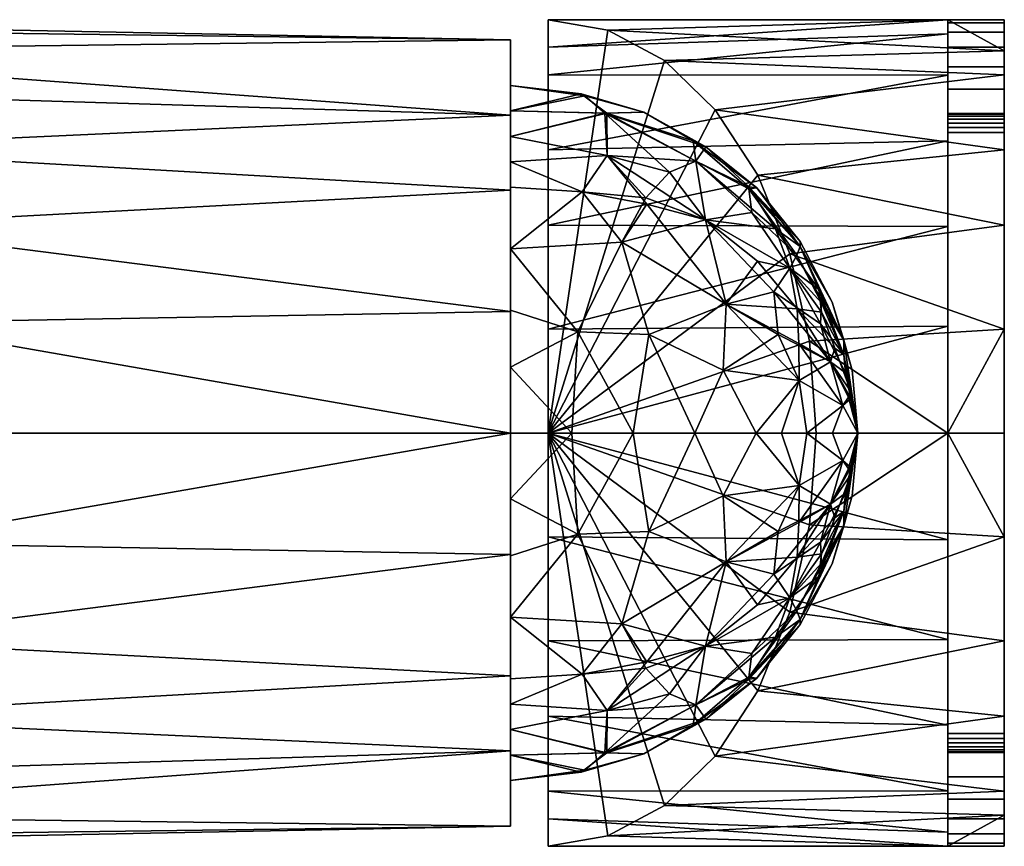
# Model space of a CAD drawing. Header units: millimetres. Extents: x -97 to 81, y -147 to 32.
# Tile 7 of 7: x 29 to 81, y -22 to 22. Entities that reach past the tile are written whole.
import ezdxf

# ---------------------------------------------------------------- set-up
doc = ezdxf.new("R2010")
doc.units = ezdxf.units.MM
doc.layers.add('P-SANR-FIXT', color=6, linetype='Continuous', lineweight=30)

# ---------------------------------------------------------------- blocks, each defined once
blk = doc.blocks.new('FamilyGeomCombination_357728-_3D_')
at = {"layer": 'P-SANR-FIXT'}
mesh = blk.add_polyface(dxfattribs=at)
corners = [(54.8, 0, 102), (54.8, 12.931, 97.798), (54.8, 20.923, 86.798), (54.8, 20.923, 73.202), (54.8, 12.931, 62.202), (54.8, 0, 58), (22, 0, 58), (21.202, 5.872, 58.798), (19.041, 11.02, 60.959), (15.964, 15.137, 64.036), (12.331, 18.22, 67.669), (8.369, 20.346, 71.631), (4.225, 21.591, 75.775), (0, 22, 80), (4.225, 21.591, 84.225), (8.369, 20.346, 88.369), (12.331, 18.22, 92.331), (15.964, 15.137, 95.964), (19.041, 11.02, 99.041), (21.202, 5.872, 101.202), (22, 0, 102), (54.8, 6.466, 99.899), (54.8, 16.927, 92.298), (54.8, 16.927, 67.702), (54.8, 6.466, 60.101), (54.8, 20.923, 80)]
mesh.append_faces([[corners[k] for k in face] for face in [(7, 5, 6)]], dxfattribs={"vtx0": -1})
mesh.append_faces([[corners[k] for k in face] for face in [(19, 21, 18), (25, 14, 2), (16, 22, 15), (11, 23, 10), (5, 7, 24), (17, 22, 16), (14, 25, 13), (8, 24, 7), (10, 23, 9), (3, 12, 25)]], dxfattribs={"vtx0": -1, "vtx1": -1})
mesh.append_faces([[corners[k] for k in face] for face in [(18, 21, 1), (19, 0, 21), (25, 12, 13)]], dxfattribs={"vtx0": -1, "vtx2": -1})
mesh.append_faces([[corners[k] for k in face] for face in [(20, 0, 19)]], dxfattribs={"vtx1": -1})
mesh.append_faces([[corners[k] for k in face] for face in [(22, 2, 15), (17, 18, 1), (14, 15, 2), (1, 22, 17), (23, 4, 9), (4, 24, 8), (11, 12, 3), (8, 9, 4), (3, 23, 11)]], dxfattribs={"vtx1": -1, "vtx2": -1})
mesh = blk.add_polyface(dxfattribs=at)
corners = [(54.8, 0, 58), (54.8, 12.931, 62.202), (54.8, 20.923, 73.202), (54.8, 20.923, 86.798), (54.8, 12.931, 97.798), (54.8, 0, 102), (54.8, 0, 80)]
mesh.append_faces([[corners[k] for k in face] for face in [(1, 2, 6, 0)]], dxfattribs={"vtx1": -1})
mesh.append_faces([[corners[k] for k in face] for face in [(2, 3, 6)]], dxfattribs={"vtx1": -1, "vtx2": -1})
mesh.append_faces([[corners[k] for k in face] for face in [(4, 5, 6, 3)]], dxfattribs={"vtx2": -1})
mesh = blk.add_polyface(dxfattribs=at)
corners = [(54.8, 0, 58), (54.8, -12.931, 62.202), (54.8, -20.923, 73.202), (54.8, -20.923, 86.798), (54.8, -12.931, 97.798), (54.8, 0, 102), (22, 0, 102), (21.202, -5.872, 101.202), (19.041, -11.02, 99.041), (15.964, -15.137, 95.964), (12.331, -18.22, 92.331), (8.369, -20.346, 88.369), (4.225, -21.591, 84.225), (0, -22, 80), (4.225, -21.591, 75.775), (8.369, -20.346, 71.631), (12.331, -18.22, 67.669), (15.964, -15.137, 64.036), (19.041, -11.02, 60.959), (21.202, -5.872, 58.798), (22, 0, 58), (54.8, -6.466, 60.101), (54.8, -16.927, 67.702), (54.8, -16.927, 92.298), (54.8, -6.466, 99.899), (54.8, -20.923, 80)]
mesh.append_faces([[corners[k] for k in face] for face in [(7, 5, 6)]], dxfattribs={"vtx0": -1})
mesh.append_faces([[corners[k] for k in face] for face in [(19, 21, 18), (25, 14, 2), (16, 22, 15), (11, 23, 10), (5, 7, 24), (17, 22, 16), (14, 25, 13), (8, 24, 7), (10, 23, 9), (3, 12, 25)]], dxfattribs={"vtx0": -1, "vtx1": -1})
mesh.append_faces([[corners[k] for k in face] for face in [(18, 21, 1), (19, 0, 21), (25, 12, 13)]], dxfattribs={"vtx0": -1, "vtx2": -1})
mesh.append_faces([[corners[k] for k in face] for face in [(20, 0, 19)]], dxfattribs={"vtx1": -1})
mesh.append_faces([[corners[k] for k in face] for face in [(22, 2, 15), (17, 18, 1), (14, 15, 2), (1, 22, 17), (23, 4, 9), (4, 24, 8), (11, 12, 3), (8, 9, 4), (3, 23, 11)]], dxfattribs={"vtx1": -1, "vtx2": -1})
mesh = blk.add_polyface(dxfattribs=at)
corners = [(54.8, 0, 80), (54.8, 0, 102), (54.8, -12.931, 97.798), (54.8, -20.923, 86.798), (54.8, -20.923, 73.202), (54.8, -12.931, 62.202), (54.8, 0, 58)]
mesh.append_faces([[corners[k] for k in face] for face in [(4, 0, 3)]], dxfattribs={"vtx0": -1, "vtx1": -1})
mesh.append_faces([[corners[k] for k in face] for face in [(2, 3, 0, 1)]], dxfattribs={"vtx1": -1})
mesh.append_faces([[corners[k] for k in face] for face in [(5, 6, 0, 4)]], dxfattribs={"vtx2": -1})
blk = doc.blocks.new('FamilyGeomCombination_358841-_3D_')
at = {"layer": 'P-SANR-FIXT'}
mesh = blk.add_polyface(dxfattribs=at)
corners = [(56.8, 22, 80), (56.8, 19.07, 90.97), (56.8, 11.062, 99.016), (56.8, 0, 102), (78.1, 0, 102), (78.1, 5.694, 101.25), (78.1, 11, 99.053), (78.1, 15.556, 95.556), (78.1, 19.053, 91), (78.1, 21.25, 85.694), (78.1, 22, 80), (81.1, 22, 80), (81.1, 19.07, 69.03), (81.1, 11.062, 60.984), (81.1, 0, 58), (78.1, 0, 58), (71.087, 0, 58), (70.729, 4.895, 58.552), (69.672, 9.545, 60.179), (67.97, 13.717, 62.8), (65.708, 17.2, 66.283), (62.999, 19.821, 70.455), (59.979, 21.448, 75.105), (81.1, 15.066, 65.007), (81.1, 5.531, 59.492), (81.1, 20.349, 73.82), (56.8, 5.531, 100.508), (56.8, 15.066, 94.993), (56.8, 20.535, 85.485)]
mesh.append_faces([[corners[k] for k in face] for face in [(6, 26, 5), (27, 8, 1), (8, 27, 7), (28, 10, 0), (10, 28, 9), (18, 24, 17), (20, 23, 19), (0, 10, 22), (26, 6, 2), (21, 12, 20)]], dxfattribs={"vtx0": -1, "vtx1": -1})
mesh.append_faces([[corners[k] for k in face] for face in [(15, 17, 24), (25, 22, 10)]], dxfattribs={"vtx0": -1, "vtx1": -1, "vtx2": -1})
mesh.append_faces([[corners[k] for k in face] for face in [(2, 6, 7), (19, 23, 13), (20, 12, 23)]], dxfattribs={"vtx0": -1, "vtx2": -1})
mesh.append_faces([[corners[k] for k in face] for face in [(27, 2, 7), (8, 9, 1), (21, 22, 25), (25, 12, 21), (13, 24, 18), (28, 1, 9), (18, 19, 13), (26, 3, 5)]], dxfattribs={"vtx1": -1, "vtx2": -1})
mesh.append_faces([[corners[k] for k in face] for face in [(3, 4, 5), (24, 14, 15), (15, 16, 17), (10, 11, 25)]], dxfattribs={"vtx2": -1})
mesh = blk.add_polyface(dxfattribs=at)
corners = [(56.8, 0, 80), (56.8, 0, 102), (56.8, 11.062, 99.016), (56.8, 19.07, 90.97), (56.8, 22, 80)]
mesh.append_faces([[corners[k] for k in face] for face in [(2, 0, 1)]], dxfattribs={"vtx0": -1})
mesh.append_faces([[corners[k] for k in face] for face in [(3, 4, 0, 2)]], dxfattribs={"vtx2": -1})
mesh = blk.add_polyface(dxfattribs=at)
corners = [(56.8, 22, 80), (59.979, 21.448, 75.105), (62.999, 19.821, 70.455), (65.708, 17.2, 66.283), (67.97, 13.717, 62.8), (69.672, 9.545, 60.179), (70.729, 4.895, 58.552), (71.087, 0, 58), (70.729, -4.895, 58.552), (69.672, -9.545, 60.179), (67.97, -13.717, 62.8), (65.708, -17.2, 66.283), (62.999, -19.821, 70.455), (59.979, -21.448, 75.105), (56.8, -22, 80), (56.8, 0, 80)]
mesh.append_faces([[corners[k] for k in face] for face in [(15, 13, 14)]], dxfattribs={"vtx0": -1})
mesh.append_faces([[corners[k] for k in face] for face in [(8, 15, 7), (3, 15, 2), (7, 15, 6)]], dxfattribs={"vtx0": -1, "vtx1": -1})
mesh.append_faces([[corners[k] for k in face] for face in [(15, 8, 9), (15, 10, 11), (15, 12, 13), (15, 11, 12)]], dxfattribs={"vtx0": -1, "vtx2": -1})
mesh.append_faces([[corners[k] for k in face] for face in [(9, 10, 15), (5, 6, 15), (4, 5, 15), (3, 4, 15), (1, 2, 15)]], dxfattribs={"vtx1": -1, "vtx2": -1})
mesh.append_faces([[corners[k] for k in face] for face in [(15, 0, 1)]], dxfattribs={"vtx2": -1})
mesh = blk.add_polyface(dxfattribs=at)
corners = [(78.1, 22, 137), (78.1, 22, 80), (78.1, 21.25, 85.694), (78.1, 19.053, 91), (78.1, 15.556, 95.556), (78.1, 11, 99.053), (78.1, 5.694, 101.25), (78.1, 0, 102), (78.1, -5.694, 101.25), (78.1, -11, 99.053), (78.1, -15.556, 95.556), (78.1, -19.053, 91), (78.1, -21.25, 85.694), (78.1, -22, 80), (78.1, -22, 137), (78.1, -21.83, 138.294), (78.1, -21.33, 139.5), (78.1, -20.536, 140.536), (78.1, -19.5, 141.33), (78.1, -18.294, 141.83), (78.1, -17, 142), (78.1, 17, 142), (78.1, 18.294, 141.83), (78.1, 19.5, 141.33), (78.1, 20.536, 140.536), (78.1, 21.33, 139.5), (78.1, 21.83, 138.294), (78.1, -16, 137), (78.1, -16.259, 136.966), (78.1, -16.5, 136.866), (78.1, -16.707, 136.707), (78.1, -16.866, 136.5), (78.1, -16.966, 136.259), (78.1, -17, 136), (78.1, -17, 118), (78.1, -16.966, 117.741), (78.1, -16.866, 117.5), (78.1, -16.707, 117.293), (78.1, -16.5, 117.134), (78.1, -16.259, 117.034), (78.1, -16, 117), (78.1, 16, 117), (78.1, 16.259, 117.034), (78.1, 16.5, 117.134), (78.1, 16.707, 117.293), (78.1, 16.866, 117.5), (78.1, 16.966, 117.741), (78.1, 17, 118), (78.1, 17, 136), (78.1, 16.966, 136.259), (78.1, 16.866, 136.5), (78.1, 16.707, 136.707), (78.1, 16.5, 136.866), (78.1, 16.259, 136.966), (78.1, 16, 137)]
mesh.append_faces([[corners[k] for k in face] for face in [(44, 4, 43), (38, 10, 37)]], dxfattribs={"vtx0": -1, "vtx1": -1})
mesh.append_faces([[corners[k] for k in face] for face in [(52, 22, 23, 51), (50, 25, 26, 49), (0, 48, 49, 26), (22, 52, 53), (21, 54, 27), (31, 15, 16, 30), (14, 33, 34), (4, 44, 45, 3), (3, 45, 46, 2), (41, 6, 7, 40), (9, 39, 40, 8), (10, 38, 39, 9)]], dxfattribs={"vtx0": -1, "vtx2": -1})
mesh.append_faces([[corners[k] for k in face] for face in [(51, 23, 24, 25)]], dxfattribs={"vtx0": -1, "vtx3": -1})
mesh.append_faces([[corners[k] for k in face] for face in [(50, 51, 25), (17, 18, 30, 16), (31, 32, 15), (46, 47, 2), (34, 35, 12), (7, 8, 40)]], dxfattribs={"vtx1": -1, "vtx2": -1})
mesh.append_faces([[corners[k] for k in face] for face in [(47, 48, 0, 2)]], dxfattribs={"vtx1": -1, "vtx2": -1, "vtx3": -1})
mesh.append_faces([[corners[k] for k in face] for face in [(21, 22, 53, 54), (18, 19, 29, 30), (14, 15, 32, 33), (19, 20, 28, 29), (27, 28, 20, 21), (42, 43, 4, 5), (5, 6, 41, 42), (36, 37, 10, 11), (35, 36, 11, 12)]], dxfattribs={"vtx1": -1, "vtx3": -1})
mesh.append_faces([[corners[k] for k in face] for face in [(0, 1, 2)]], dxfattribs={"vtx2": -1})
mesh.append_faces([[corners[k] for k in face] for face in [(12, 13, 14, 34)]], dxfattribs={"vtx2": -1, "vtx3": -1})
mesh = blk.add_polyface(dxfattribs=at)
corners = [(78.1, 22, 137), (78.1, 21.83, 138.294), (78.1, 21.33, 139.5), (78.1, 20.536, 140.536), (78.1, 19.5, 141.33), (78.1, 18.294, 141.83), (78.1, 17, 142), (81.1, 17, 142), (81.1, 18.294, 141.83), (81.1, 19.5, 141.33), (81.1, 20.536, 140.536), (81.1, 21.33, 139.5), (81.1, 21.83, 138.294), (81.1, 22, 137)]
mesh.append_faces([[corners[k] for k in face] for face in [(0, 1, 12, 13), (7, 8, 5, 6)]], dxfattribs={"vtx1": -1})
mesh.append_faces([[corners[k] for k in face] for face in [(1, 2, 11, 12), (10, 11, 2, 3), (3, 4, 9, 10), (4, 5, 8, 9)]], dxfattribs={"vtx1": -1, "vtx3": -1})
mesh = blk.add_polyface(dxfattribs=at)
corners = [(78.1, 22, 137), (81.1, 22, 137), (81.1, 22, 80), (78.1, 22, 80)]
mesh.append_faces([[corners[k] for k in face] for face in [(0, 1, 2, 3)]])
mesh = blk.add_polyface(dxfattribs=at)
corners = [(81.1, -22, 137), (81.1, -22, 80), (81.1, -19.07, 69.03), (81.1, -11.062, 60.984), (81.1, 0, 58), (81.1, 11.062, 60.984), (81.1, 19.07, 69.03), (81.1, 22, 80), (81.1, 22, 137), (81.1, 21.83, 138.294), (81.1, 21.33, 139.5), (81.1, 20.536, 140.536), (81.1, 19.5, 141.33), (81.1, 18.294, 141.83), (81.1, 17, 142), (81.1, -17, 142), (81.1, -18.294, 141.83), (81.1, -19.5, 141.33), (81.1, -20.536, 140.536), (81.1, -21.33, 139.5), (81.1, -21.83, 138.294), (81.1, -16, 137), (81.1, 16, 137), (81.1, 16.259, 136.966), (81.1, 16.5, 136.866), (81.1, 16.707, 136.707), (81.1, 16.866, 136.5), (81.1, 16.966, 136.259), (81.1, 17, 136), (81.1, 17, 118), (81.1, 16.966, 117.741), (81.1, 16.866, 117.5), (81.1, 16.707, 117.293), (81.1, 16.5, 117.134), (81.1, 16.259, 117.034), (81.1, 16, 117), (81.1, -16, 117), (81.1, -16.259, 117.034), (81.1, -16.5, 117.134), (81.1, -16.707, 117.293), (81.1, -16.866, 117.5), (81.1, -16.966, 117.741), (81.1, -17, 118), (81.1, -17, 136), (81.1, -16.966, 136.259), (81.1, -16.866, 136.5), (81.1, -16.707, 136.707), (81.1, -16.5, 136.866), (81.1, -16.259, 136.966)]
mesh.append_faces([[corners[k] for k in face] for face in [(39, 1, 38), (38, 1, 37), (37, 1, 36), (28, 8, 27)]], dxfattribs={"vtx0": -1, "vtx1": -1})
mesh.append_faces([[corners[k] for k in face] for face in [(0, 43, 44, 20), (1, 39, 40), (1, 40, 41), (1, 41, 42), (7, 35, 36), (7, 31, 32), (7, 32, 33), (7, 30, 31), (19, 45, 46, 18), (16, 47, 48, 15), (20, 44, 45, 19), (14, 22, 23, 13), (13, 23, 24), (10, 25, 26, 9), (9, 26, 27, 8)]], dxfattribs={"vtx0": -1, "vtx2": -1})
mesh.append_faces([[corners[k] for k in face] for face in [(15, 48, 21, 22)]], dxfattribs={"vtx0": -1, "vtx3": -1})
mesh.append_faces([[corners[k] for k in face] for face in [(34, 35, 7), (33, 34, 7), (28, 29, 8), (16, 17, 47), (11, 12, 25, 10), (14, 15, 22)]], dxfattribs={"vtx1": -1, "vtx2": -1})
mesh.append_faces([[corners[k] for k in face] for face in [(1, 2, 7, 36)]], dxfattribs={"vtx1": -1, "vtx2": -1, "vtx3": -1})
mesh.append_faces([[corners[k] for k in face] for face in [(2, 3, 6, 7), (42, 43, 0, 1), (7, 8, 29, 30), (46, 47, 17, 18), (24, 25, 12, 13)]], dxfattribs={"vtx1": -1, "vtx3": -1})
mesh.append_faces([[corners[k] for k in face] for face in [(3, 4, 5, 6)]], dxfattribs={"vtx3": -1})
mesh = blk.add_polyface(dxfattribs=at)
corners = [(78.1, -17, 142), (81.1, -17, 142), (81.1, 17, 142), (78.1, 17, 142)]
mesh.append_faces([[corners[k] for k in face] for face in [(0, 1, 2, 3)]])
mesh = blk.add_polyface(dxfattribs=at)
corners = [(78.1, 16, 137), (78.1, 16.259, 136.966), (78.1, 16.5, 136.866), (78.1, 16.707, 136.707), (78.1, 16.866, 136.5), (78.1, 16.966, 136.259), (78.1, 17, 136), (81.1, 17, 136), (81.1, 16.966, 136.259), (81.1, 16.866, 136.5), (81.1, 16.707, 136.707), (81.1, 16.5, 136.866), (81.1, 16.259, 136.966), (81.1, 16, 137)]
mesh.append_faces([[corners[k] for k in face] for face in [(1, 12, 13, 0), (8, 5, 6, 7)]], dxfattribs={"vtx0": -1})
mesh.append_faces([[corners[k] for k in face] for face in [(2, 11, 12, 1), (11, 2, 3, 10), (4, 9, 10, 3), (5, 8, 9, 4)]], dxfattribs={"vtx0": -1, "vtx2": -1})
mesh = blk.add_polyface(dxfattribs=at)
corners = [(78.1, 17, 118), (81.1, 17, 118), (81.1, 17, 136), (78.1, 17, 136)]
mesh.append_faces([[corners[k] for k in face] for face in [(0, 1, 2, 3)]])
mesh = blk.add_polyface(dxfattribs=at)
corners = [(78.1, 17, 118), (78.1, 16.966, 117.741), (78.1, 16.866, 117.5), (78.1, 16.707, 117.293), (78.1, 16.5, 117.134), (78.1, 16.259, 117.034), (78.1, 16, 117), (81.1, 16, 117), (81.1, 16.259, 117.034), (81.1, 16.5, 117.134), (81.1, 16.707, 117.293), (81.1, 16.866, 117.5), (81.1, 16.966, 117.741), (81.1, 17, 118)]
mesh.append_faces([[corners[k] for k in face] for face in [(1, 12, 13, 0), (8, 5, 6, 7)]], dxfattribs={"vtx0": -1})
mesh.append_faces([[corners[k] for k in face] for face in [(2, 11, 12, 1), (11, 2, 3, 10), (4, 9, 10, 3), (5, 8, 9, 4)]], dxfattribs={"vtx0": -1, "vtx2": -1})
mesh = blk.add_polyface(dxfattribs=at)
corners = [(78.1, 16, 137), (81.1, 16, 137), (81.1, -16, 137), (78.1, -16, 137)]
mesh.append_faces([[corners[k] for k in face] for face in [(0, 1, 2, 3)]])
mesh = blk.add_polyface(dxfattribs=at)
corners = [(78.1, -16, 117), (81.1, -16, 117), (81.1, 16, 117), (78.1, 16, 117)]
mesh.append_faces([[corners[k] for k in face] for face in [(0, 1, 2, 3)]])
mesh = blk.add_polyface(dxfattribs=at)
corners = [(56.8, 0, 102), (56.8, -11.062, 99.016), (56.8, -19.07, 90.97), (56.8, -22, 80), (59.979, -21.448, 75.105), (62.999, -19.821, 70.455), (65.708, -17.2, 66.283), (67.97, -13.717, 62.8), (69.672, -9.545, 60.179), (70.729, -4.895, 58.552), (71.087, 0, 58), (78.1, 0, 58), (81.1, 0, 58), (81.1, -11.062, 60.984), (81.1, -19.07, 69.03), (81.1, -22, 80), (78.1, -22, 80), (78.1, -21.25, 85.694), (78.1, -19.053, 91), (78.1, -15.556, 95.556), (78.1, -11, 99.053), (78.1, -5.694, 101.25), (78.1, 0, 102), (81.1, -5.531, 59.492), (81.1, -15.066, 65.007), (81.1, -20.349, 73.82), (56.8, -20.535, 85.485), (56.8, -15.066, 94.993), (56.8, -5.531, 100.508)]
mesh.append_faces([[corners[k] for k in face] for face in [(11, 9, 10), (16, 25, 15)]], dxfattribs={"vtx0": -1})
mesh.append_faces([[corners[k] for k in face] for face in [(13, 8, 23), (9, 23, 8), (17, 26, 16), (3, 16, 26), (19, 27, 18), (20, 1, 19), (5, 25, 4)]], dxfattribs={"vtx0": -1, "vtx1": -1})
mesh.append_faces([[corners[k] for k in face] for face in [(4, 25, 16), (11, 23, 9)]], dxfattribs={"vtx0": -1, "vtx1": -1, "vtx2": -1})
mesh.append_faces([[corners[k] for k in face] for face in [(19, 1, 27), (24, 6, 7), (7, 13, 24), (17, 2, 26), (16, 3, 4), (21, 0, 28), (20, 28, 1), (2, 17, 18), (28, 20, 21)]], dxfattribs={"vtx0": -1, "vtx2": -1})
mesh.append_faces([[corners[k] for k in face] for face in [(22, 0, 21)]], dxfattribs={"vtx1": -1})
mesh.append_faces([[corners[k] for k in face] for face in [(24, 14, 6), (7, 8, 13), (5, 6, 14), (14, 25, 5), (27, 2, 18)]], dxfattribs={"vtx1": -1, "vtx2": -1})
mesh.append_faces([[corners[k] for k in face] for face in [(11, 12, 23)]], dxfattribs={"vtx2": -1})
mesh = blk.add_polyface(dxfattribs=at)
corners = [(56.8, 0, 102), (56.8, 0, 80), (56.8, -22, 80), (56.8, -19.07, 90.97), (56.8, -11.062, 99.016)]
mesh.append_faces([[corners[k] for k in face] for face in [(1, 2, 3), (4, 0, 1, 3)]], dxfattribs={"vtx2": -1})
mesh = blk.add_polyface(dxfattribs=at)
corners = [(78.1, -16, 117), (78.1, -16.259, 117.034), (78.1, -16.5, 117.134), (78.1, -16.707, 117.293), (78.1, -16.866, 117.5), (78.1, -16.966, 117.741), (78.1, -17, 118), (81.1, -17, 118), (81.1, -16.966, 117.741), (81.1, -16.866, 117.5), (81.1, -16.707, 117.293), (81.1, -16.5, 117.134), (81.1, -16.259, 117.034), (81.1, -16, 117)]
mesh.append_faces([[corners[k] for k in face] for face in [(1, 12, 13, 0), (8, 5, 6, 7)]], dxfattribs={"vtx0": -1})
mesh.append_faces([[corners[k] for k in face] for face in [(2, 11, 12, 1), (11, 2, 3, 10), (4, 9, 10, 3), (5, 8, 9, 4)]], dxfattribs={"vtx0": -1, "vtx2": -1})
mesh = blk.add_polyface(dxfattribs=at)
corners = [(78.1, -17, 136), (78.1, -16.966, 136.259), (78.1, -16.866, 136.5), (78.1, -16.707, 136.707), (78.1, -16.5, 136.866), (78.1, -16.259, 136.966), (78.1, -16, 137), (81.1, -16, 137), (81.1, -16.259, 136.966), (81.1, -16.5, 136.866), (81.1, -16.707, 136.707), (81.1, -16.866, 136.5), (81.1, -16.966, 136.259), (81.1, -17, 136)]
mesh.append_faces([[corners[k] for k in face] for face in [(1, 12, 13, 0), (8, 5, 6, 7)]], dxfattribs={"vtx0": -1})
mesh.append_faces([[corners[k] for k in face] for face in [(2, 11, 12, 1), (11, 2, 3, 10), (4, 9, 10, 3), (5, 8, 9, 4)]], dxfattribs={"vtx0": -1, "vtx2": -1})
mesh = blk.add_polyface(dxfattribs=at)
corners = [(78.1, -17, 142), (78.1, -18.294, 141.83), (78.1, -19.5, 141.33), (78.1, -20.536, 140.536), (78.1, -21.33, 139.5), (78.1, -21.83, 138.294), (78.1, -22, 137), (81.1, -22, 137), (81.1, -21.83, 138.294), (81.1, -21.33, 139.5), (81.1, -20.536, 140.536), (81.1, -19.5, 141.33), (81.1, -18.294, 141.83), (81.1, -17, 142)]
mesh.append_faces([[corners[k] for k in face] for face in [(0, 1, 12, 13), (7, 8, 5, 6)]], dxfattribs={"vtx1": -1})
mesh.append_faces([[corners[k] for k in face] for face in [(1, 2, 11, 12), (10, 11, 2, 3), (3, 4, 9, 10), (4, 5, 8, 9)]], dxfattribs={"vtx1": -1, "vtx3": -1})
mesh = blk.add_polyface(dxfattribs=at)
corners = [(78.1, -17, 136), (81.1, -17, 136), (81.1, -17, 118), (78.1, -17, 118)]
mesh.append_faces([[corners[k] for k in face] for face in [(0, 1, 2, 3)]])
mesh = blk.add_polyface(dxfattribs=at)
corners = [(78.1, -22, 80), (81.1, -22, 80), (81.1, -22, 137), (78.1, -22, 137)]
mesh.append_faces([[corners[k] for k in face] for face in [(0, 1, 2, 3)]])

msp = doc.modelspace()

# ---------------------------------------------------------------- block references
at = {"color": 9, "lineweight": 30}
msp.add_blockref('FamilyGeomCombination_357728-_3D_', (0, 0), dxfattribs=at)
at = {"layer": 'P-SANR-FIXT'}
msp.add_blockref('FamilyGeomCombination_358841-_3D_', (0, 0), dxfattribs=at)

# ---------------------------------------------------------------- meshes
mesh = msp.add_polyface(dxfattribs=at)
corners = [(54.8, 0, 80), (54.8, 0, 98.5), (54.8, 13.081, 93.081), (54.8, 18.5, 80), (54.8, 13.081, 66.919), (54.8, 0, 61.5)]
mesh.append_faces([[corners[k] for k in face] for face in [(2, 3, 0, 1)]], dxfattribs={"vtx1": -1})
mesh.append_faces([[corners[k] for k in face] for face in [(4, 5, 0, 3)]], dxfattribs={"vtx2": -1})
mesh = msp.add_polyface(dxfattribs=at)
corners = [(54.8, 0, 61.5), (54.8, 13.081, 66.919), (54.8, 18.5, 80), (54.8, 13.081, 93.081), (54.8, 0, 98.5), (67.881, 0, 93.081), (73.3, 0, 80), (73.3, 0, 80), (73.3, 0, 80), (73.3, 0, 80), (73.3, 0, 80), (73.3, 0, 80), (73.3, 0, 80), (73.3, 0, 80), (73.3, 0, 80), (73.3, 0, 80), (67.881, 0, 66.919), (67.917, 13.046, 80), (71.94, 6.963, 80), (69.674, 8.778, 73.371), (69.674, 8.778, 86.629), (71.848, 3.782, 73.892), (71.848, 3.782, 86.108), (66.286, 6.858, 67.221), (66.286, 6.858, 92.779), (72.995, 3.346, 80), (72.56, 4.939, 78.434), (72.56, 4.939, 81.566), (72.553, 4.154, 76.863), (72.553, 4.154, 83.137), (70.591, 0, 73.459), (70.591, 0, 86.541), (70.231, 9.921, 77.61), (64.668, 14.469, 74.04), (70.231, 9.921, 82.39), (64.668, 14.469, 85.96), (61.903, 17.073, 79.436), (54.8, 15.791, 73.459), (54.8, 15.791, 86.541), (59.948, 14.775, 89.872), (60.722, 10.157, 94.284), (61.341, 0, 95.791), (54.8, 6.541, 95.791), (65.185, 11.351, 90.274), (59.948, 14.775, 70.128), (60.722, 10.157, 65.716), (61.341, 0, 64.209), (54.8, 6.541, 64.209), (65.185, 11.351, 69.726), (59.93, 17.033, 85.08), (70.182, 2.792, 70.108), (72.508, 1.471, 74.852), (70.182, 2.792, 89.892), (72.508, 1.471, 85.148), (62.173, 5.249, 96.135), (62.173, 5.249, 63.865), (59.825, 17.018, 74.767), (66.123, 3.337, 94.244), (66.123, 3.337, 65.756), (58.07, 0, 97.145), (54.8, 3.501, 97.05), (58.385, 5.389, 97.331), (58.07, 0, 62.855), (54.8, 3.501, 62.95), (58.385, 5.389, 62.669), (71.226, 7.631, 76.233), (68.912, 10.875, 75.016), (67.496, 13.107, 76.957), (65.203, 15.236, 78.63), (64.536, 15.557, 82.33), (67.493, 12.997, 83.497), (67.648, 11.741, 86.272), (70.052, 9.461, 84.486), (71.369, 6.92, 84.455), (71.311, 5.817, 85.984), (68.821, 7.52, 89.44), (72.646, 3.199, 83.677), (73.3, 0, 80), (72.933, 1.84, 83.169), (69.057, 5.248, 90.558), (73.3, 0, 80), (72.933, 2.209, 77.075), (72.069, 4.508, 75.13), (70.074, 6.617, 71.927), (71.369, 6.434, 74.869), (72.797, 1.899, 76.161), (70.161, 4.769, 70.859), (67.957, 9.146, 70.754), (73.3, 0, 80), (73.3, 0, 80), (73.3, 0, 80), (73.3, 0, 80), (70.231, 10.198, 79.644), (54.8, 14.436, 89.811), (58.608, 12.838, 92.764), (62.06, 12.188, 91.875), (54.8, 9.811, 94.436), (54.8, 14.436, 70.189), (58.608, 12.838, 67.236), (62.005, 12.516, 68.438), (63.276, 13.882, 71.185), (54.8, 9.811, 65.564), (58.571, 18.051, 81.486), (54.8, 17.145, 76.73), (54.8, 17.145, 83.27), (58.766, 17.956, 77.971), (69.236, 0, 70.189), (73.3, 0, 80), (69.236, 0, 89.811), (71.945, 0, 83.27), (73.3, 0, 80), (64.611, 0, 94.436), (64.611, 0, 65.564), (71.945, 0, 76.73)]
mesh.append_faces([[corners[k] for k in face] for face in [(25, 27, 10), (28, 26, 12), (53, 31, 109, 110)]], dxfattribs={"vtx0": -1})
mesh.append_faces([[corners[k] for k in face] for face in [(97, 98, 1), (96, 94, 3), (60, 61, 42), (42, 61, 96), (101, 64, 47), (1, 98, 101), (2, 105, 103), (16, 50, 106), (31, 52, 108), (111, 54, 41)]], dxfattribs={"vtx0": -1, "vtx1": -1})
mesh.append_faces([[corners[k] for k in face] for face in [(76, 29, 74), (83, 19, 84), (83, 86, 23), (26, 65, 32), (61, 41, 54), (75, 43, 24), (34, 27, 18), (43, 35, 39), (25, 26, 18), (28, 81, 82), (21, 85, 51), (32, 18, 26), (71, 72, 70), (68, 17, 67), (53, 22, 52), (32, 66, 67), (102, 104, 49), (55, 45, 23), (74, 75, 22), (25, 18, 27), (18, 32, 92), (18, 92, 34), (28, 84, 65), (73, 27, 72), (73, 74, 29), (30, 50, 51), (57, 52, 79), (32, 65, 66), (48, 23, 45), (100, 56, 33), (17, 69, 70), (34, 70, 72), (68, 69, 17), (49, 39, 35), (56, 44, 37), (39, 93, 94), (36, 105, 102), (38, 39, 49), (95, 39, 94), (59, 61, 60), (40, 54, 24), (24, 54, 57), (43, 95, 24), (71, 43, 20), (45, 98, 99), (99, 100, 48), (58, 112, 55), (45, 55, 64), (66, 48, 33), (45, 101, 98), (87, 19, 83), (69, 49, 35), (102, 49, 36), (50, 16, 58), (50, 86, 51), (53, 52, 31), (22, 75, 79), (78, 76, 22), (96, 61, 40), (54, 111, 57), (58, 55, 23), (2, 102, 105), (56, 36, 68), (52, 57, 5), (50, 58, 23), (40, 61, 54), (64, 62, 63), (64, 55, 46), (28, 65, 26), (66, 65, 19), (48, 66, 19), (67, 17, 92), (66, 33, 67), (33, 56, 68), (33, 68, 67), (69, 68, 36), (49, 69, 36), (69, 35, 70), (71, 70, 35), (17, 70, 34), (43, 71, 35), (71, 20, 72), (73, 72, 20), (27, 34, 72), (74, 73, 20), (27, 73, 29), (75, 74, 20), (74, 22, 76), (43, 75, 20), (75, 24, 79), (67, 92, 32), (22, 53, 78), (57, 79, 24), (22, 79, 52), (21, 81, 85), (82, 81, 21), (83, 82, 21), (84, 28, 82), (86, 83, 21), (87, 23, 48), (83, 84, 82), (65, 84, 19), (51, 86, 21), (23, 86, 50), (23, 87, 83), (48, 19, 87), (34, 92, 17), (95, 94, 40), (24, 95, 40), (39, 95, 43), (94, 96, 40), (98, 97, 44), (99, 98, 44), (64, 101, 45), (100, 99, 44), (45, 99, 48), (56, 100, 44), (48, 100, 33), (105, 36, 56), (56, 103, 105)]], dxfattribs={"vtx0": -1, "vtx1": -1, "vtx2": -1})
mesh.append_faces([[corners[k] for k in face] for face in [(52, 5, 108), (50, 30, 106), (39, 38, 93), (58, 16, 112), (56, 37, 103), (94, 93, 3), (102, 2, 104)]], dxfattribs={"vtx0": -1, "vtx2": -1})
mesh.append_faces([[corners[k] for k in face] for face in [(8, 76, 78), (107, 113, 51), (7, 78, 53), (13, 81, 28), (80, 85, 81), (11, 26, 25)]], dxfattribs={"vtx1": -1})
mesh.append_faces([[corners[k] for k in face] for face in [(97, 37, 44), (63, 47, 64), (46, 62, 64), (112, 46, 55), (59, 41, 61), (104, 38, 49), (111, 5, 57), (113, 30, 51)]], dxfattribs={"vtx1": -1, "vtx2": -1})
mesh.append_faces([[corners[k] for k in face] for face in [(29, 9, 27), (76, 91, 29), (85, 14, 51), (60, 4, 59), (62, 0, 63)]], dxfattribs={"vtx2": -1})
mesh = msp.add_polyface(dxfattribs=at)
corners = [(54.8, 0, 80), (54.8, 0, 61.5), (54.8, -13.081, 66.919), (54.8, -18.5, 80), (54.8, -13.081, 93.081), (54.8, 0, 98.5)]
mesh.append_faces([[corners[k] for k in face] for face in [(4, 5, 0, 3)]], dxfattribs={"vtx2": -1})
mesh.append_faces([[corners[k] for k in face] for face in [(0, 1, 2, 3)]], dxfattribs={"vtx3": -1})
mesh = msp.add_polyface(dxfattribs=at)
corners = [(54.8, 0, 98.5), (54.8, -13.081, 93.081), (54.8, -18.5, 80), (54.8, -13.081, 66.919), (54.8, 0, 61.5), (67.881, 0, 66.919), (73.3, 0, 80), (73.3, 0, 80), (73.3, 0, 80), (73.3, 0, 80), (73.3, 0, 80), (73.3, 0, 80), (73.3, 0, 80), (73.3, 0, 80), (73.3, 0, 80), (73.3, 0, 80), (67.881, 0, 93.081), (67.917, -13.046, 80), (71.94, -6.963, 80), (69.674, -8.778, 86.629), (69.674, -8.778, 73.371), (71.848, -3.782, 86.108), (71.848, -3.782, 73.892), (66.286, -6.858, 92.779), (66.286, -6.858, 67.221), (72.995, -3.346, 80), (72.56, -4.939, 81.566), (72.56, -4.939, 78.434), (72.553, -4.154, 83.137), (72.553, -4.154, 76.863), (70.591, 0, 86.541), (70.591, 0, 73.459), (70.231, -9.921, 82.39), (64.668, -14.469, 85.96), (70.231, -9.921, 77.61), (64.668, -14.469, 74.04), (61.903, -17.073, 80.564), (54.8, -15.791, 86.541), (54.8, -15.791, 73.459), (59.948, -14.775, 70.128), (60.722, -10.157, 65.716), (61.341, 0, 64.209), (54.8, -6.541, 64.209), (65.185, -11.351, 69.726), (59.948, -14.775, 89.872), (60.722, -10.157, 94.284), (61.341, 0, 95.791), (54.8, -6.541, 95.791), (65.185, -11.351, 90.274), (59.93, -17.033, 74.92), (70.182, -2.792, 89.892), (72.508, -1.471, 85.148), (70.182, -2.792, 70.108), (72.508, -1.471, 74.852), (62.173, -5.249, 63.865), (62.173, -5.249, 96.135), (59.825, -17.018, 85.233), (66.123, -3.337, 65.756), (66.123, -3.337, 94.244), (58.07, 0, 62.855), (54.8, -3.501, 62.95), (58.385, -5.389, 62.669), (58.07, 0, 97.145), (54.8, -3.501, 97.05), (58.385, -5.389, 97.331), (71.226, -7.631, 83.767), (68.912, -10.875, 84.984), (67.496, -13.107, 83.043), (65.203, -15.236, 81.37), (64.536, -15.557, 77.67), (67.493, -12.997, 76.503), (67.648, -11.741, 73.728), (70.052, -9.461, 75.514), (71.369, -6.92, 75.545), (71.311, -5.817, 74.016), (68.821, -7.52, 70.56), (72.646, -3.199, 76.323), (73.3, 0, 80), (72.933, -1.84, 76.831), (69.057, -5.248, 69.442), (73.3, 0, 80), (72.933, -2.209, 82.925), (72.069, -4.508, 84.87), (70.074, -6.617, 88.073), (71.369, -6.434, 85.131), (72.797, -1.899, 83.839), (70.161, -4.769, 89.141), (67.957, -9.146, 89.246), (73.3, 0, 80), (73.3, 0, 80), (73.3, 0, 80), (73.3, 0, 80), (70.231, -10.198, 80.356), (54.8, -14.436, 70.189), (58.608, -12.838, 67.236), (62.06, -12.188, 68.125), (54.8, -9.811, 65.564), (54.8, -14.436, 89.811), (58.608, -12.838, 92.764), (62.005, -12.516, 91.562), (63.276, -13.882, 88.815), (54.8, -9.811, 94.436), (58.571, -18.051, 78.514), (54.8, -17.145, 83.27), (54.8, -17.145, 76.73), (58.766, -17.956, 82.029), (69.236, 0, 89.811), (73.3, 0, 80), (69.236, 0, 70.189), (71.945, 0, 76.73), (73.3, 0, 80), (64.611, 0, 65.564), (64.611, 0, 94.436), (71.945, 0, 83.27)]
mesh.append_faces([[corners[k] for k in face] for face in [(25, 27, 10), (28, 26, 12), (81, 28, 13)]], dxfattribs={"vtx0": -1})
mesh.append_faces([[corners[k] for k in face] for face in [(97, 98, 1), (96, 94, 3), (60, 61, 42), (42, 61, 96), (101, 64, 47), (1, 98, 101), (2, 105, 103), (16, 50, 106), (31, 52, 108), (111, 54, 41)]], dxfattribs={"vtx0": -1, "vtx1": -1})
mesh.append_faces([[corners[k] for k in face] for face in [(74, 76, 29), (74, 75, 22), (25, 26, 18), (83, 86, 23), (26, 65, 32), (61, 41, 54), (75, 43, 24), (34, 27, 18), (43, 35, 39), (102, 104, 49), (28, 81, 82), (21, 85, 51), (32, 18, 26), (83, 19, 84), (68, 17, 67), (55, 45, 23), (67, 32, 66), (71, 72, 70), (53, 22, 52), (25, 18, 27), (18, 32, 92), (18, 92, 34), (28, 84, 65), (73, 27, 72), (73, 74, 29), (30, 50, 51), (57, 52, 79), (32, 65, 66), (48, 23, 45), (100, 56, 33), (17, 69, 70), (34, 70, 72), (68, 69, 17), (49, 39, 35), (56, 44, 37), (39, 93, 94), (36, 105, 102), (38, 39, 49), (95, 39, 94), (59, 61, 60), (40, 54, 24), (24, 54, 57), (43, 95, 24), (71, 43, 20), (45, 98, 99), (99, 100, 48), (58, 112, 55), (45, 55, 64), (66, 48, 33), (45, 101, 98), (87, 19, 83), (69, 49, 35), (102, 49, 36), (50, 16, 58), (50, 86, 51), (53, 52, 31), (22, 75, 79), (78, 76, 22), (96, 61, 40), (54, 111, 57), (58, 55, 23), (2, 102, 105), (56, 36, 68), (52, 57, 5), (50, 58, 23), (40, 61, 54), (64, 62, 63), (64, 55, 46), (28, 65, 26), (66, 65, 19), (48, 66, 19), (67, 17, 92), (66, 33, 67), (33, 56, 68), (33, 68, 67), (69, 68, 36), (49, 69, 36), (69, 35, 70), (71, 70, 35), (17, 70, 34), (43, 71, 35), (71, 20, 72), (73, 72, 20), (27, 34, 72), (74, 73, 20), (27, 73, 29), (75, 74, 20), (74, 22, 76), (43, 75, 20), (75, 24, 79), (67, 92, 32), (22, 53, 78), (57, 79, 24), (22, 79, 52), (21, 81, 85), (81, 21, 82), (83, 82, 21), (84, 28, 82), (86, 83, 21), (87, 23, 48), (83, 84, 82), (65, 84, 19), (51, 86, 21), (23, 86, 50), (23, 87, 83), (48, 19, 87), (34, 92, 17), (95, 94, 40), (24, 95, 40), (39, 95, 43), (94, 96, 40), (98, 97, 44), (99, 98, 44), (64, 101, 45), (100, 99, 44), (45, 99, 48), (56, 100, 44), (48, 100, 33), (105, 36, 56), (56, 103, 105)]], dxfattribs={"vtx0": -1, "vtx1": -1, "vtx2": -1})
mesh.append_faces([[corners[k] for k in face] for face in [(52, 5, 108), (50, 30, 106), (39, 38, 93), (58, 16, 112), (56, 37, 103), (94, 93, 3), (102, 2, 104), (53, 31, 109)]], dxfattribs={"vtx0": -1, "vtx2": -1})
mesh.append_faces([[corners[k] for k in face] for face in [(8, 76, 78), (7, 78, 53), (80, 85, 81), (11, 26, 25)]], dxfattribs={"vtx1": -1})
mesh.append_faces([[corners[k] for k in face] for face in [(97, 37, 44), (63, 47, 64), (46, 62, 64), (112, 46, 55), (59, 41, 61), (104, 38, 49), (111, 5, 57)]], dxfattribs={"vtx1": -1, "vtx2": -1})
mesh.append_faces([[corners[k] for k in face] for face in [(29, 9, 27), (76, 91, 29), (85, 14, 51), (60, 4, 59), (62, 0, 63), (109, 110, 53)]], dxfattribs={"vtx2": -1})
mesh.append_faces([[corners[k] for k in face] for face in [(51, 107, 113, 30)]], dxfattribs={"vtx3": -1})

doc.saveas('drawing.dxf')
